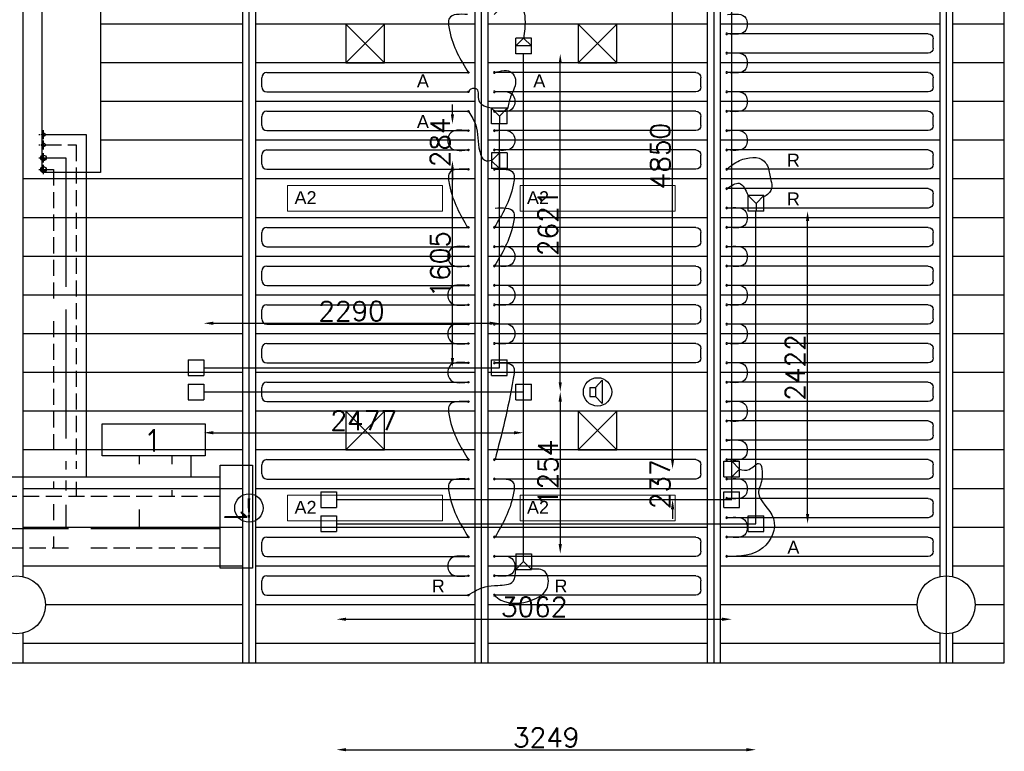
# Model space of a CAD drawing. Extents: x 51386 to 741080, y -643930 to -279818.
# Tile 31 of 34: x 389575 to 397200, y -290696 to -285027. Entities that reach past the tile are written whole.
import ezdxf

# ---------------------------------------------------------------- set-up
doc = ezdxf.new("R2010")
doc.units = 0
doc.header["$LTSCALE"] = 25
for name, pattern in [('2322105', [47, 40, -7]), ('2322106', [47, 5, -2, 5, -2, 5, -2, 5, -2, 5, -2, 5, -7]), ('2322107', [2000, 1000, 1000]), ('2322108', [7, 5, -2]), ('CENTER', [50.8, 31.75, -6.35, 6.35, -6.35]), ('HIDDEN', [0.375, 0.25, -0.125])]:
    doc.linetypes.add(name, pattern=pattern)
doc.layers.get('0').update_dxf_attribs({"linetype": 'CONTINUOUS'})
doc.layers.get('DEFPOINTS').update_dxf_attribs({"linetype": 'CONTINUOUS'})
for name, color, linetype in [('60', 7, 'CONTINUOUS'), ('KP-bandraster', 5, 'CONTINUOUS'), ('KP-koppelingen', 6, 'CONTINUOUS'), ('KP-leidingen(aanvoer)', 5, 'CONTINUOUS'), ('KP-leidingen(retour)', 1, 'CONTINUOUS'), ('KP-Lucht aanvoer', 6, 'CONTINUOUS'), ('KP-lucht centreline', 2, 'CONTINUOUS'), ('KP-maatvoering', 7, 'CONTINUOUS'), ('KP-Melders', 3, 'CONTINUOUS'), ('KP-Oppervlak', 3, 'CONTINUOUS'), ('KP-panelen', 1, 'CONTINUOUS'), ('KP-registers', 4, 'CONTINUOUS'), ('KP-slangen', 7, 'CONTINUOUS'), ('KP-tekst', 7, 'CONTINUOUS'), ('SYM-W', 7, 'CONTINUOUS'), ('WL5501--', 130, 'CONTINUOUS'), ('WL5502--', 130, 'CONTINUOUS'), ('WL55312-_GKW-A', 4, 'CONTINUOUS'), ('WL55322-_GKW-R', 4, 'HIDDEN'), ('WL561---_AANVOER', 10, 'CONTINUOUS'), ('WL561---_RETOUR', 10, 'CONTINUOUS'), ('WL56112-_CV-A', 3, 'CONTINUOUS'), ('WL56122-_CV-R', 3, 'HIDDEN')]:
    doc.layers.add(name, color=color, linetype=linetype)
doc.layers.add('KP-Verlichting', color=2, linetype='CONTINUOUS', lineweight=18)
doc.styles.add('arial', font='ARIAL.TTF')
doc.styles.add('ISO', font='ISO.SHX')
doc.styles.add('VERWOL-1', font='ROMANS.SHX')
doc.dimstyles.new('MARTIN', dxfattribs={"dimscale": 0, "dimtxt": 50, "dimasz": 75, "dimexe": 4, "dimexo": 4, "dimgap": 20, "dimtad": 1, "dimdec": 0, "dimrnd": 0.01, "dimzin": 1, "dimdsep": 46, "dimtxsty": 'VERWOL-1', "dimcen": -25, "dimdle": 1, "dimclrd": 7, "dimclre": 2, "dimclrt": 7, "dimadec": 0, "dimazin": 0, "dimtfac": 1, "dimtdec": 0, "dimtix": 1, "dimtofl": 0, "dimtmove": 0, "dimatfit": 3, "dimldrblk": 'OBLIQUE', "dimfxl": 0, "dimtvp": 33.333333, "dimtolj": 1, "dimtzin": 1, "dimarcsym": 0})

# ---------------------------------------------------------------- blocks, each defined once
blk = doc.blocks.new('Register A')
at = {"layer": 'KP-registers', "linetype": 'Continuous'}
for p, q in [((50, 115), (50, 185)), ((90, 225), (1644, 225)), ((90, 75), (1644, 75))]:
    blk.add_line(p, q, dxfattribs=at)
for centre in [(1650, 225), (1650, 75)]:
    blk.add_circle(centre, 6, dxfattribs=at)
for centre, start, end in [((90, 185), 90, 180), ((90, 115), 180, 270)]:
    blk.add_arc(centre, 40, start, end, dxfattribs=at)
blk = doc.blocks.new('*D1617')
at = {"layer": 'DEFPOINTS', "color": 0, "linetype": 'Continuous', "transparency": 16777216}
for p in [(393289.7, -287379.3), (393289.7, -287663.3), (391000, -287723.9)]:
    blk.add_point(p, dxfattribs=at)
at = {"layer": 'KP-maatvoering', "color": 7, "linetype": 'Continuous', "lineweight": -2, "transparency": 16777216}
blk.add_line((391075, -287379.3), (393214.7, -287379.3), dxfattribs=at)
at = {"layer": 'KP-maatvoering', "color": 7, "linetype": 'Continuous', "transparency": 16777216}
for points in [[(391075, -287366.8), (391075, -287391.8), (391000, -287379.3)], [(393214.7, -287366.8), (393214.7, -287391.8), (393289.7, -287379.3)]]:
    blk.add_solid(points, dxfattribs=at)
at = {"layer": 'KP-maatvoering', "color": 7, "linetype": 'Continuous', "transparency": 16777216, "insert": (392144.9, -287284.3), "char_height": 150, "attachment_point": 5, "style": 'VERWOL-1'}
blk.add_mtext('\\A1;2290', dxfattribs=at)
blk = doc.blocks.new('_OBLIQUE')
at = {"color": 0, "linetype": 'ByBlock'}
blk.add_line((-0.5, -0.5), (0.5, 0.5), dxfattribs=at)
blk = doc.blocks.new('*D1618')
at = {"layer": 'DEFPOINTS', "color": 0, "linetype": 'Continuous', "transparency": 16777216}
for p in [(391000, -287911.1), (393476.9, -287850.5), (393476.9, -288227.5)]:
    blk.add_point(p, dxfattribs=at)
at = {"layer": 'KP-maatvoering', "color": 7, "linetype": 'Continuous', "lineweight": -2, "transparency": 16777216}
blk.add_line((391075, -288227.5), (393401.9, -288227.5), dxfattribs=at)
at = {"layer": 'KP-maatvoering', "color": 7, "linetype": 'Continuous', "transparency": 16777216}
for points in [[(391075, -288215), (391075, -288240), (391000, -288227.5)], [(393401.9, -288215), (393401.9, -288240), (393476.9, -288227.5)]]:
    blk.add_solid(points, dxfattribs=at)
at = {"layer": 'KP-maatvoering', "color": 7, "linetype": 'Continuous', "transparency": 16777216, "insert": (392238.4, -288132.5), "char_height": 150, "attachment_point": 5, "style": 'VERWOL-1'}
blk.add_mtext('\\A1;2477', dxfattribs=at)
blk = doc.blocks.new('*D1619')
at = {"layer": 'DEFPOINTS', "color": 0, "linetype": 'Continuous', "transparency": 16777216}
for p in [(393476.9, -287911.4), (393476.9, -289165), (393761.1, -289165)]:
    blk.add_point(p, dxfattribs=at)
at = {"layer": 'KP-maatvoering', "color": 7, "linetype": 'Continuous', "lineweight": -2, "transparency": 16777216}
blk.add_line((393761.1, -287986.4), (393761.1, -289090), dxfattribs=at)
at = {"layer": 'KP-maatvoering', "color": 7, "linetype": 'Continuous', "transparency": 16777216}
for points in [[(393748.6, -287986.4), (393773.6, -287986.4), (393761.1, -287911.4)], [(393748.6, -289090), (393773.6, -289090), (393761.1, -289165)]]:
    blk.add_solid(points, dxfattribs=at)
at = {"layer": 'KP-maatvoering', "color": 7, "linetype": 'Continuous', "transparency": 16777216, "insert": (393666.1, -288538.2), "char_height": 150, "attachment_point": 5, "rotation": 90, "style": 'VERWOL-1'}
blk.add_mtext('\\A1;1254', dxfattribs=at)
blk = doc.blocks.new('*D1620')
at = {"layer": 'DEFPOINTS', "color": 0, "linetype": 'Continuous', "transparency": 16777216}
for p in [(393476.9, -285290.7), (393761.1, -285290.7), (393537.7, -287911.4)]:
    blk.add_point(p, dxfattribs=at)
at = {"layer": 'KP-maatvoering', "color": 7, "linetype": 'Continuous', "lineweight": -2, "transparency": 16777216}
blk.add_line((393761.1, -287836.4), (393761.1, -285365.7), dxfattribs=at)
at = {"layer": 'KP-maatvoering', "color": 7, "linetype": 'Continuous', "transparency": 16777216}
for points in [[(393748.6, -285365.7), (393773.6, -285365.7), (393761.1, -285290.7)], [(393748.6, -287836.4), (393773.6, -287836.4), (393761.1, -287911.4)]]:
    blk.add_solid(points, dxfattribs=at)
at = {"layer": 'KP-maatvoering', "color": 7, "linetype": 'Continuous', "transparency": 16777216, "insert": (393666.1, -286601), "char_height": 150, "attachment_point": 5, "rotation": 90, "style": 'VERWOL-1'}
blk.add_mtext('\\A1;2621', dxfattribs=at)
blk = doc.blocks.new('*D1621')
at = {"layer": 'DEFPOINTS', "color": 0, "linetype": 'Continuous', "transparency": 16777216}
for p in [(392926.1, -286119.1), (393228.9, -286119.1), (393199.9, -287724.1)]:
    blk.add_point(p, dxfattribs=at)
at = {"layer": 'KP-maatvoering', "color": 7, "linetype": 'Continuous', "lineweight": -2, "transparency": 16777216}
blk.add_line((392926.1, -287649.1), (392926.1, -286194.1), dxfattribs=at)
at = {"layer": 'KP-maatvoering', "color": 7, "linetype": 'Continuous', "transparency": 16777216}
for points in [[(392913.6, -286194.1), (392938.6, -286194.1), (392926.1, -286119.1)], [(392913.6, -287649.1), (392938.6, -287649.1), (392926.1, -287724.1)]]:
    blk.add_solid(points, dxfattribs=at)
at = {"layer": 'KP-maatvoering', "color": 7, "linetype": 'Continuous', "transparency": 16777216, "insert": (392831.1, -286921.6), "char_height": 150, "attachment_point": 5, "rotation": 90, "style": 'VERWOL-1'}
blk.add_mtext('\\A1;1605', dxfattribs=at)
blk = doc.blocks.new('*D1622')
at = {"layer": 'DEFPOINTS', "color": 0, "linetype": 'Continuous', "transparency": 16777216}
for p in [(392926.1, -285834.9), (393289.9, -285834.9), (393228.9, -286119.1)]:
    blk.add_point(p, dxfattribs=at)
at = {"layer": 'KP-maatvoering', "color": 7, "linetype": 'Continuous', "lineweight": -2, "transparency": 16777216}
for p, q in [((392926.1, -285759.9), (392926.1, -285684.9)), ((392926.1, -286194.1), (392926.1, -286269.1))]:
    blk.add_line(p, q, dxfattribs=at)
at = {"layer": 'KP-maatvoering', "color": 7, "linetype": 'Continuous', "transparency": 16777216}
for points in [[(392913.6, -285759.9), (392938.6, -285759.9), (392926.1, -285834.9)], [(392913.6, -286194.1), (392938.6, -286194.1), (392926.1, -286119.1)]]:
    blk.add_solid(points, dxfattribs=at)
at = {"layer": 'KP-maatvoering', "color": 7, "linetype": 'Continuous', "transparency": 16777216, "insert": (392831.1, -285977), "char_height": 150, "attachment_point": 5, "rotation": 90, "style": 'VERWOL-1'}
blk.add_mtext('\\A1;284', dxfattribs=at)
blk = doc.blocks.new('*D1623')
at = {"layer": 'DEFPOINTS', "color": 0, "linetype": 'Continuous', "transparency": 16777216}
for p in [(392028, -288745.6), (395089.7, -288745.9), (395089.7, -289672.8)]:
    blk.add_point(p, dxfattribs=at)
at = {"layer": 'KP-maatvoering', "color": 7, "linetype": 'Continuous', "lineweight": -2, "transparency": 16777216}
blk.add_line((392103, -289672.8), (395014.7, -289672.8), dxfattribs=at)
at = {"layer": 'KP-maatvoering', "color": 7, "linetype": 'Continuous', "transparency": 16777216}
for points in [[(392103, -289660.3), (392103, -289685.3), (392028, -289672.8)], [(395014.7, -289660.3), (395014.7, -289685.3), (395089.7, -289672.8)]]:
    blk.add_solid(points, dxfattribs=at)
at = {"layer": 'KP-maatvoering', "color": 7, "linetype": 'Continuous', "transparency": 16777216, "insert": (393558.8, -289577.8), "char_height": 150, "attachment_point": 5, "style": 'VERWOL-1'}
blk.add_mtext('\\A1;3062', dxfattribs=at)
blk = doc.blocks.new('*D1624')
at = {"layer": 'DEFPOINTS', "color": 0, "linetype": 'Continuous', "transparency": 16777216}
for p in [(392028, -288932.8), (395276.9, -288933.1), (395276.9, -290683.8)]:
    blk.add_point(p, dxfattribs=at)
at = {"layer": 'KP-maatvoering', "color": 7, "linetype": 'Continuous', "lineweight": -2, "transparency": 16777216}
blk.add_line((392103, -290683.8), (395201.9, -290683.8), dxfattribs=at)
at = {"layer": 'KP-maatvoering', "color": 7, "linetype": 'Continuous', "transparency": 16777216}
for points in [[(392103, -290671.3), (392103, -290696.3), (392028, -290683.8)], [(395201.9, -290671.3), (395201.9, -290696.3), (395276.9, -290683.8)]]:
    blk.add_solid(points, dxfattribs=at)
at = {"layer": 'KP-maatvoering', "color": 7, "linetype": 'Continuous', "transparency": 16777216, "insert": (393652.4, -290588.8), "char_height": 150, "attachment_point": 5, "style": 'VERWOL-1'}
blk.add_mtext('\\A1;3249', dxfattribs=at)
blk = doc.blocks.new('*D1625')
at = {"layer": 'DEFPOINTS', "color": 0, "linetype": 'Continuous', "transparency": 16777216}
for p in [(395276.9, -286511), (395676.4, -286511), (395276.9, -288933.1)]:
    blk.add_point(p, dxfattribs=at)
at = {"layer": 'KP-maatvoering', "color": 7, "linetype": 'Continuous', "lineweight": -2, "transparency": 16777216}
blk.add_line((395676.4, -288858.1), (395676.4, -286586), dxfattribs=at)
at = {"layer": 'KP-maatvoering', "color": 7, "linetype": 'Continuous', "transparency": 16777216}
for points in [[(395663.9, -286586), (395688.9, -286586), (395676.4, -286511)], [(395663.9, -288858.1), (395688.9, -288858.1), (395676.4, -288933.1)]]:
    blk.add_solid(points, dxfattribs=at)
at = {"layer": 'KP-maatvoering', "color": 7, "linetype": 'Continuous', "transparency": 16777216, "insert": (395581.4, -287722), "char_height": 150, "attachment_point": 5, "rotation": 90, "style": 'VERWOL-1'}
blk.add_mtext('\\A1;2422', dxfattribs=at)
blk = doc.blocks.new('*D1626')
at = {"layer": 'DEFPOINTS', "color": 0, "linetype": 'Continuous', "transparency": 16777216}
for p in [(395028.9, -288508.5), (394631, -288745.9), (395089.7, -288745.9)]:
    blk.add_point(p, dxfattribs=at)
at = {"layer": 'KP-maatvoering', "color": 7, "linetype": 'Continuous', "lineweight": -2, "transparency": 16777216}
for p, q in [((394631, -288433.5), (394631, -288358.5)), ((394631, -288820.9), (394631, -288895.9))]:
    blk.add_line(p, q, dxfattribs=at)
at = {"layer": 'KP-maatvoering', "color": 7, "linetype": 'Continuous', "transparency": 16777216}
for points in [[(394618.5, -288433.5), (394643.5, -288433.5), (394631, -288508.5)], [(394618.5, -288820.9), (394643.5, -288820.9), (394631, -288745.9)]]:
    blk.add_solid(points, dxfattribs=at)
at = {"layer": 'KP-maatvoering', "color": 7, "linetype": 'Continuous', "transparency": 16777216, "insert": (394536, -288627.2), "char_height": 150, "attachment_point": 5, "rotation": 90, "style": 'VERWOL-1'}
blk.add_mtext('\\A1;237', dxfattribs=at)
blk = doc.blocks.new('*D1627')
at = {"layer": 'DEFPOINTS', "color": 0, "linetype": 'Continuous', "transparency": 16777216}
for p in [(394631, -283658.8), (395089.7, -283658.8), (395028.9, -288508.5)]:
    blk.add_point(p, dxfattribs=at)
at = {"layer": 'KP-maatvoering', "color": 7, "linetype": 'Continuous', "lineweight": -2, "transparency": 16777216}
blk.add_line((394631, -288433.5), (394631, -283733.8), dxfattribs=at)
at = {"layer": 'KP-maatvoering', "color": 7, "linetype": 'Continuous', "transparency": 16777216}
for points in [[(394618.5, -283733.8), (394643.5, -283733.8), (394631, -283658.8)], [(394618.5, -288433.5), (394643.5, -288433.5), (394631, -288508.5)]]:
    blk.add_solid(points, dxfattribs=at)
at = {"layer": 'KP-maatvoering', "color": 7, "linetype": 'Continuous', "transparency": 16777216, "insert": (394536, -286083.6), "char_height": 150, "attachment_point": 5, "rotation": 90, "style": 'VERWOL-1'}
blk.add_mtext('\\A1;4850', dxfattribs=at)
blk = doc.blocks.new('JINGJANG')
blk.add_hatch(color=256).paths.add_polyline_path([(0, 0.5, 0.414214), (-0.5, 0, 0.414214), (0, -0.5, -1), (0, 0, 1)])
blk.add_lwpolyline([(0, 0.5, -1), (0, 0, 1), (0, -0.5, 1)], format="xyb")
blk.add_circle((0, 0), 0.5)

msp = doc.modelspace()

# ---------------------------------------------------------------- linework, layer by layer
at = {"layer": 'KP-bandraster', "linetype": 'Continuous'}
for p, q in [((391299.9, -282511), (391299.9, -290011)), ((391399.9, -282511), (391399.9, -290011)), ((393099.9, -282511), (393099.9, -290011)), ((393199.9, -282511), (393199.9, -290011)), ((394899.9, -282511), (394899.9, -290011)), ((394999.9, -282511), (394999.9, -290011)), ((389599.9, -283180.4), (389599.9, -289341.6)), ((396699.9, -283180.4), (396699.9, -289341.6)), ((396799.9, -283180.4), (396799.9, -289341.6)), ((389599.9, -289780.4), (389599.9, -290011)), ((396699.9, -289780.4), (396699.9, -290011)), ((396799.9, -289780.4), (396799.9, -290011))]:
    msp.add_line(p, q, dxfattribs=at)
for centre in [(389549.9, -289561), (396749.9, -289561)]:
    msp.add_circle(centre, 225, dxfattribs=at)
at = {"layer": 'KP-koppelingen', "linetype": 'Continuous'}
for p, q in [((393416.1, -285290.6), (393416.2, -285169)), ((393416.1, -285229.8), (393477, -285169)), ((393537.8, -285169.1), (393416.2, -285169)), ((393477, -285169), (393537.8, -285229.9)), ((393537.7, -285290.7), (393537.8, -285169.1)), ((393537.8, -285229.9), (393416.1, -285229.8)), ((393537.7, -285290.7), (393416.1, -285290.6)), ((393229.1, -285834.9), (393229.2, -285713.2)), ((393350.8, -285713.2), (393229.2, -285713.2)), ((393229.2, -285713.2), (393290, -285774)), ((393290, -285774), (393289.9, -285834.9)), ((393290, -285774), (393350.8, -285713.2)), ((393350.8, -285834.9), (393350.8, -285713.2)), ((393350.8, -285834.9), (393229.1, -285834.9)), ((393228.9, -286058.3), (393228.8, -286180)), ((393350.6, -286058.4), (393228.9, -286058.3)), ((393228.9, -286119.1), (393289.7, -286058.4)), ((393289.7, -286058.4), (393289.6, -286180)), ((393350.6, -286058.4), (393350.5, -286180.1)), ((393289.6, -286180), (393228.9, -286119.1)), ((393350.5, -286180.1), (393228.8, -286180)), ((395216.3, -286511), (395216.4, -286389.3)), ((395338, -286389.4), (395216.4, -286389.3)), ((395216.4, -286389.3), (395277.2, -286450.2)), ((395277.2, -286450.2), (395338, -286389.4)), ((395338, -286511), (395338, -286389.4)), ((395277.2, -286450.2), (395277.1, -286511)), ((395338, -286511), (395216.3, -286511)), ((390878.4, -287663.1), (391000, -287663.1)), ((390878.4, -287663.1), (390878.4, -287784.7)), ((391000, -287663.1), (391000, -287784.7)), ((393228.9, -287785), (393228.9, -287663.3)), ((393228.9, -287663.3), (393350.5, -287663.3)), ((393350.5, -287785), (393350.5, -287663.3)), ((390878.4, -287784.7), (391000, -287784.7)), ((393228.9, -287785), (393350.5, -287785)), ((390878.4, -287850.3), (391000, -287850.3)), ((390878.4, -287850.3), (390878.4, -287971.9)), ((391000, -287850.3), (391000, -287971.9)), ((393416.1, -287972.2), (393416.1, -287850.5)), ((393416.1, -287850.5), (393537.7, -287850.5)), ((393537.7, -287972.2), (393537.7, -287850.5)), ((390878.4, -287971.9), (391000, -287971.9)), ((393416.1, -287972.2), (393537.7, -287972.2)), ((395028.9, -288569.3), (395028.9, -288447.6)), ((395028.9, -288447.6), (395150.5, -288447.7)), ((395089.7, -288569.3), (395089.7, -288447.7)), ((395089.7, -288447.7), (395150.5, -288508.5)), ((395150.5, -288569.3), (395150.5, -288447.7)), ((395150.5, -288508.5), (395089.7, -288569.3)), ((395028.9, -288569.3), (395150.5, -288569.3)), ((391906.4, -288684.7), (392028, -288684.7)), ((391906.4, -288684.7), (391906.4, -288806.4)), ((392028, -288684.7), (392028, -288806.4)), ((395028.9, -288806.7), (395028.9, -288685.1)), ((395028.9, -288685.1), (395150.5, -288685.1)), ((395150.5, -288806.7), (395150.5, -288685.1)), ((391906.4, -288806.4), (392028, -288806.4)), ((395028.9, -288806.7), (395150.5, -288806.7)), ((391906.4, -288871.9), (391906.3, -288993.6)), ((391906.4, -288871.9), (392028, -288871.9)), ((392028, -288871.9), (392028, -288993.6)), ((395216.1, -288993.9), (395216.1, -288872.3)), ((395216.1, -288872.3), (395337.7, -288872.3)), ((395337.7, -288993.9), (395337.7, -288872.3)), ((391906.3, -288993.6), (392028, -288993.6)), ((395216.1, -288993.9), (395337.7, -288993.9)), ((393416.3, -289165), (393538, -289165)), ((393416.3, -289165), (393416.3, -289286.6)), ((393477.1, -289225.8), (393477.1, -289165)), ((393538, -289165), (393537.9, -289286.7)), ((393477.1, -289225.8), (393416.3, -289286.6)), ((393416.3, -289286.6), (393537.9, -289286.7)), ((393537.9, -289286.7), (393477.1, -289225.8))]:
    msp.add_line(p, q, dxfattribs=at)
at = {"layer": 'KP-leidingen(aanvoer)', "linetype": 'Continuous'}
for p, q in [((395089.7, -288745.9), (395089.7, -283658.8)), ((393289.7, -287724.1), (393289.7, -285834.9)), ((391000, -287723.9), (393289.7, -287724.1)), ((392028, -288745.6), (395089.7, -288745.9))]:
    msp.add_line(p, q, dxfattribs=at)
at = {"layer": 'KP-leidingen(retour)', "linetype": 'Continuous'}
for p, q in [((393476.9, -289165), (393476.9, -285290.7)), ((395276.9, -288933.1), (395276.9, -286511)), ((391000, -287911.1), (393476.9, -287911.4)), ((392028, -288932.8), (395276.9, -288933.1))]:
    msp.add_line(p, q, dxfattribs=at)
at = {"layer": 'KP-Lucht aanvoer', "linetype": 'Continuous'}
for p, q in [((392100.1, -285061), (392099.9, -285361)), ((392099.9, -285361), (392399.8, -285061)), ((392399.8, -285061), (392100.1, -285061)), ((392100.1, -285061), (392399.9, -285361)), ((392399.9, -285361), (392399.8, -285061)), ((393900.1, -285061), (393899.9, -285361)), ((393899.9, -285361), (394199.8, -285061)), ((394199.8, -285061), (393900.1, -285061)), ((393900.1, -285061), (394199.9, -285361)), ((394199.9, -285361), (394199.8, -285061)), ((392099.9, -285361), (392399.9, -285361)), ((393899.9, -285361), (394199.9, -285361)), ((392100.1, -288061), (392099.9, -288361)), ((392099.9, -288361), (392399.8, -288061)), ((392399.8, -288061), (392100.1, -288061)), ((392100.1, -288061), (392399.9, -288361)), ((392399.9, -288361), (392399.8, -288061)), ((393900.1, -288061), (393899.9, -288361)), ((393899.9, -288361), (394199.8, -288061)), ((394199.8, -288061), (393900.1, -288061)), ((393900.1, -288061), (394199.9, -288361)), ((394199.9, -288361), (394199.8, -288061)), ((392099.9, -288361), (392399.9, -288361)), ((393899.9, -288361), (394199.9, -288361))]:
    msp.add_line(p, q, dxfattribs=at)
at = {"layer": 'KP-lucht centreline', "linetype": 'Continuous'}
for p, q in [((391349.9, -282511), (391349.9, -290011)), ((393149.9, -282511), (393149.9, -290011)), ((394949.9, -282511), (394949.9, -290011)), ((396749.9, -282511), (396749.9, -290011))]:
    msp.add_line(p, q, dxfattribs=at)
at = {"layer": 'KP-Melders', "linetype": 'Continuous'}
for p, q in [((394033.1, -287876.6), (394085.1, -287821.2)), ((394085.1, -287821.2), (394085.1, -288001.9)), ((393990.1, -287876.6), (394033.1, -287876.6)), ((393990.1, -287876.6), (393990.1, -287946.6)), ((394033.1, -287876.6), (394033.1, -287946.6)), ((393990.1, -287946.6), (394033.1, -287946.6)), ((393990.1, -287946.6), (394033.1, -287946.6)), ((394033.1, -287946.6), (394085.1, -288001.9))]:
    msp.add_line(p, q, dxfattribs=at)
for centre in [(394049.9, -287911), (391349.9, -288811)]:
    msp.add_circle(centre, 110, dxfattribs=at)
at = {"layer": 'KP-Oppervlak', "linetype": 'Continuous'}
for p, q in [((397199.9, -290011), (397199.9, -282511)), ((389749.9, -286211), (389749.9, -283561)), ((390199.9, -283561), (390199.9, -286211)), ((390199.9, -286211), (389749.9, -286211)), ((346399.9, -290011), (397199.9, -290011))]:
    msp.add_line(p, q, dxfattribs=at)
at = {"layer": 'KP-panelen', "linetype": 'Continuous'}
for p, q in [((391299.9, -285061), (390199.9, -285061)), ((393099.9, -285061), (391399.9, -285061)), ((394899.9, -285061), (393199.9, -285061)), ((396699.9, -285061), (394999.9, -285061)), ((397199.9, -285061), (396799.9, -285061)), ((391299.9, -285361), (390199.9, -285361)), ((393099.9, -285361), (391399.9, -285361)), ((394899.9, -285361), (393199.9, -285361)), ((396699.9, -285361), (394999.9, -285361)), ((397199.9, -285361), (396799.9, -285361)), ((391299.9, -285661), (390199.9, -285661)), ((393099.9, -285661), (391399.9, -285661)), ((394899.9, -285661), (393199.9, -285661)), ((396699.9, -285661), (394999.9, -285661)), ((397199.9, -285661), (396799.9, -285661)), ((391299.9, -285961), (390199.9, -285961)), ((393099.9, -285961), (391399.9, -285961)), ((394899.9, -285961), (393199.9, -285961)), ((396699.9, -285961), (394999.9, -285961)), ((397199.9, -285961), (396799.9, -285961)), ((391299.9, -286261), (389599.9, -286261)), ((393099.9, -286261), (391399.9, -286261)), ((394899.9, -286261), (393199.9, -286261)), ((396699.9, -286261), (394999.9, -286261)), ((397199.9, -286261), (396799.9, -286261)), ((391299.9, -286561), (389599.9, -286561)), ((393099.9, -286561), (391399.9, -286561)), ((394899.9, -286561), (393199.9, -286561)), ((396699.9, -286561), (394999.9, -286561)), ((397199.9, -286561), (396799.9, -286561)), ((391299.9, -286861), (389599.9, -286861)), ((393099.9, -286861), (391399.9, -286861)), ((394899.9, -286861), (393199.9, -286861)), ((396699.9, -286861), (394999.9, -286861)), ((397199.9, -286861), (396799.9, -286861)), ((391299.9, -287161), (389599.9, -287161)), ((393099.9, -287161), (391399.9, -287161)), ((394899.9, -287161), (393199.9, -287161)), ((396699.9, -287161), (394999.9, -287161)), ((397199.9, -287161), (396799.9, -287161)), ((391299.9, -287461), (389599.9, -287461)), ((393099.9, -287461), (391399.9, -287461)), ((394899.9, -287461), (393199.9, -287461)), ((396699.9, -287461), (394999.9, -287461)), ((397199.9, -287461), (396799.9, -287461)), ((391299.9, -287761), (389599.9, -287761)), ((393099.9, -287761), (391399.9, -287761)), ((394899.9, -287761), (393199.9, -287761)), ((396699.9, -287761), (394999.9, -287761)), ((397199.9, -287761), (396799.9, -287761)), ((391299.9, -288061), (389599.9, -288061)), ((393099.9, -288061), (391399.9, -288061)), ((394899.9, -288061), (393199.9, -288061)), ((396699.9, -288061), (394999.9, -288061)), ((397199.9, -288061), (396799.9, -288061)), ((391299.9, -288361), (389599.9, -288361)), ((393099.9, -288361), (391399.9, -288361)), ((394899.9, -288361), (393199.9, -288361)), ((396699.9, -288361), (394999.9, -288361)), ((397199.9, -288361), (396799.9, -288361)), ((391299.9, -288661), (389599.9, -288661)), ((393099.9, -288661), (391399.9, -288661)), ((394899.9, -288661), (393199.9, -288661)), ((396699.9, -288661), (394999.9, -288661)), ((397199.9, -288661), (396799.9, -288661)), ((391299.9, -288961), (389599.9, -288961)), ((393476.9, -288961), (391399.9, -288961)), ((394899.9, -288961), (393199.9, -288961)), ((396699.9, -288961), (394999.9, -288961)), ((397199.9, -288961), (396799.9, -288961)), ((391299.9, -289261), (389599.9, -289261)), ((393099.9, -289261), (391399.9, -289261)), ((394899.9, -289261), (393199.9, -289261)), ((396699.9, -289261), (394999.9, -289261)), ((397199.9, -289261), (396799.9, -289261)), ((391299.9, -289561), (389774.9, -289561)), ((393099.9, -289561), (391399.9, -289561)), ((394899.9, -289561), (393199.9, -289561)), ((396524.9, -289561), (394999.9, -289561)), ((397199.9, -289561), (396974.9, -289561)), ((391299.9, -289861), (389599.9, -289861)), ((393099.9, -289861), (391399.9, -289861)), ((394899.9, -289861), (393199.9, -289861)), ((396699.9, -289861), (394999.9, -289861)), ((397199.9, -289861), (396799.9, -289861))]:
    msp.add_line(p, q, dxfattribs=at)
at = {"layer": 'KP-slangen', "linetype": 'Continuous'}
for points in [[(393248.1, -284987), (393343.8, -284913.4), (393446.9, -284920.8), (393485.6, -285097.5), (393478.2, -285169.2)], [(393043.9, -284986), (392902.2, -285014.9), (392902.2, -285107.7), (393049.9, -285436)], [(395055.9, -284986), (395197.7, -285014.9), (395197.7, -285107.7), (395055.9, -285136)], [(395055.9, -285286), (395197.7, -285314.9), (395197.7, -285407.7), (395055.9, -285436)], [(393248, -285437), (393388, -285438.8), (393413.8, -285486.7), (393376.9, -285624.7), (393353, -285718.6)], [(393229.2, -285713.2), (393172.5, -285696.5), (393132, -285654.2), (393115.4, -285565.8), (393069.4, -285564), (393051, -285586.1)], [(393255.9, -285586), (393397.7, -285614.9), (393397.7, -285707.7), (393255.9, -285736)], [(395055.9, -285586), (395197.7, -285614.9), (395197.7, -285707.7), (395055.9, -285736)], [(393052.8, -285740.7), (393106.2, -285843.7), (393137.5, -286048), (393176.2, -286116.1), (393231.4, -286116.1)], [(393043.9, -285886), (392902.2, -285914.9), (392902.2, -286007.7), (393043.9, -286036)], [(393255.9, -285886), (393397.7, -285914.9), (393397.7, -286007.7), (393255.9, -286036)], [(395055.9, -285886), (395197.7, -285914.9), (395197.7, -286007.7), (395055.9, -286036)], [(395049.5, -286186.6), (395150.1, -286118.2), (395341, -286124), (395365.8, -286160.4), (395389.1, -286256.5), (395365.8, -286381.8), (395336.6, -286393.4), (395336.6, -286392)], [(393043.9, -286186), (392902.2, -286214.9), (392902.2, -286307.7), (393043.9, -286636)], [(393255.9, -286186), (393397.7, -286214.9), (393397.7, -286307.7), (393249.9, -286636)], [(395049.9, -286336), (395147.2, -286294.4), (395217.1, -286389.1)], [(393255.9, -286486), (393397.7, -286514.9), (393397.7, -286607.7), (393249.9, -286936)], [(395055.9, -286486), (395197.7, -286514.9), (395197.7, -286607.7), (395055.9, -286636)], [(393043.9, -286786), (392902.2, -286814.9), (392902.2, -286907.7), (393043.9, -286936)], [(393255.9, -286786), (393397.7, -286814.9), (393397.7, -286907.7), (393255.9, -286936)], [(395055.9, -286786), (395197.7, -286814.9), (395197.7, -286907.7), (395055.9, -286936)], [(393043.9, -287086), (392902.2, -287114.9), (392902.2, -287207.7), (393043.9, -287236)], [(393255.9, -287086), (393397.7, -287114.9), (393397.7, -287207.7), (393255.9, -287236)], [(395055.9, -287086), (395197.7, -287114.9), (395197.7, -287207.7), (395055.9, -287236)], [(393043.9, -287386), (392902.2, -287414.9), (392902.2, -287507.7), (393043.9, -287536)], [(393255.9, -287386), (393397.7, -287414.9), (393397.7, -287507.7), (393255.9, -287536)], [(395055.9, -287386), (395197.7, -287414.9), (395197.7, -287507.7), (395055.9, -287536)], [(393043.9, -287686), (392902.2, -287714.9), (392902.2, -287807.7), (393043.9, -287836)], [(393255.9, -287686), (393397.7, -287714.9), (393397.7, -287807.7), (393255.9, -288436)], [(393255.9, -287686), (393397.7, -287714.9), (393397.7, -287807.7), (393255.9, -288436)], [(395055.9, -287686), (395197.7, -287714.9), (395197.7, -287807.7), (395055.9, -287836)], [(393043.9, -287986), (392902.2, -288014.9), (392902.2, -288107.7), (393049.9, -288436)], [(395055.9, -287986), (395197.7, -288014.9), (395197.7, -288107.7), (395055.9, -288136)], [(395055.9, -288286), (395197.7, -288314.9), (395197.7, -288407.7), (395055.9, -288436)], [(395147.9, -288509.6), (395225.1, -288511.4), (395296.9, -288464.7), (395322, -288590.3), (395296.9, -288692.6), (395411.8, -288891.7), (395331, -289119.6), (395049.1, -289186)], [(393043.9, -288586), (392902.2, -288614.9), (392902.2, -288707.7), (393049.9, -289036)], [(393255.9, -288586), (393397.7, -288614.9), (393397.7, -288707.7), (393255.9, -289036)], [(393255.9, -288586), (393397.7, -288614.9), (393397.7, -288707.7), (393255.9, -289036)], [(395055.9, -288586), (395197.7, -288614.9), (395197.7, -288707.7), (395055.9, -288736)], [(395055.9, -288886), (395197.7, -288914.9), (395197.7, -289007.7), (395055.9, -289036)], [(393043.9, -289186), (392902.2, -289214.9), (392902.2, -289307.7), (393043.9, -289336)], [(393255.9, -289186), (393397.7, -289214.9), (393397.7, -289307.7), (393255.9, -289336)], [(393048.3, -289485.8), (393179.8, -289421.5), (393277.8, -289410.7), (393397.2, -289378.6), (393416, -289284.7)], [(393248.2, -289487.2), (393301.9, -289524.7), (393539.4, -289524.7), (393661.5, -289426.8), (393644.1, -289304.8), (393538.1, -289284.7)]]:
    msp.add_spline(points, degree=3, dxfattribs=at)
at = {"layer": 'KP-Verlichting', "linetype": 'Continuous'}
for p, q in [((391649.9, -286311), (392849.9, -286311)), ((391649.9, -286311), (391649.9, -286511)), ((392849.9, -286311), (392849.9, -286511)), ((393449.9, -286311), (394649.9, -286311)), ((393449.9, -286311), (393449.9, -286511)), ((394649.9, -286311), (394649.9, -286511)), ((391649.9, -286511), (392849.9, -286511)), ((393449.9, -286511), (394649.9, -286511)), ((391649.9, -288711), (392849.9, -288711)), ((391649.9, -288711), (391649.9, -288911)), ((392849.9, -288711), (392849.9, -288911)), ((393449.9, -288711), (394649.9, -288711)), ((393449.9, -288711), (393449.9, -288911)), ((394649.9, -288711), (394649.9, -288911)), ((391649.9, -288911), (392849.9, -288911)), ((393449.9, -288911), (394649.9, -288911))]:
    msp.add_line(p, q, dxfattribs=at)
at = {"layer": 'SYM-W', "color": 2, "linetype": 'Continuous'}
for points in [[(391012.5, -288407.4), (390212.5, -288407.4), (390212.5, -288157.4), (391012.5, -288157.4)], [(391126.9, -289277.9), (391126.9, -288477.9), (391376.9, -288477.9), (391376.9, -289277.9)]]:
    msp.add_lwpolyline(points, close=True, dxfattribs=at)
at = {"layer": 'WL5501--', "linetype": '2322105'}
for p, q in [((389780.6, -286097.3), (389933.2, -286097.3)), ((389933.2, -286097.3), (389933.2, -288511.1)), ((390502, -288471.4), (390502, -288407.4)), ((389933.2, -288598.6), (389933.2, -288675.3)), ((389933.2, -288786.5), (389933.2, -288971.4)), ((390502, -288971.4), (390502, -288821.4)), ((391126.9, -288971.4), (380202.2, -288971.4))]:
    msp.add_line(p, q, dxfattribs=at)
at = {"layer": 'WL5502--', "linetype": '2322106'}
for p, q in [((389780.6, -286187.3), (389837, -286187.3)), ((389837, -286187.3), (389837, -288508.3)), ((389837, -288606.5), (389837, -288664.8)), ((389837, -288781.2), (389837, -288916.1)), ((389837, -289032.5), (389837, -289121.4)), ((391126.9, -289121.4), (380466.4, -289121.4))]:
    msp.add_line(p, q, dxfattribs=at)
at = {"layer": 'WL55312-_GKW-A', "color": 1, "linetype": 'CENTER'}
for p, q in [((389759.4, -286132.5), (389759.4, -286062.2)), ((389724.2, -286097.3), (389794.5, -286097.3))]:
    msp.add_line(p, q, dxfattribs=at)
at = {"layer": 'WL55322-_GKW-R', "color": 1, "linetype": 'CENTER'}
for p, q in [((389759.4, -286222.5), (389759.4, -286152.2)), ((389724.2, -286187.3), (389794.5, -286187.3))]:
    msp.add_line(p, q, dxfattribs=at)
at = {"layer": 'WL561---_AANVOER', "linetype": '2322107'}
for p, q in [((389772.8, -285917.3), (390091, -285917.3)), ((390091, -285917.3), (390091, -288571.4)), ((390902, -288571.4), (390902, -288407.4)), ((391126.9, -288571.4), (379642.2, -288571.4))]:
    msp.add_line(p, q, dxfattribs=at)
at = {"layer": 'WL561---_RETOUR', "linetype": '2322108'}
for p, q in [((389772.8, -285997.3), (390012.7, -285997.3)), ((390012.7, -285997.3), (390012.7, -288508.3)), ((390752, -288407.4), (390752, -288471.4)), ((390012.7, -288609.2), (390012.7, -288721.4)), ((390752, -288671.4), (390752, -288721.4)), ((391126.9, -288721.4), (379924.2, -288721.4))]:
    msp.add_line(p, q, dxfattribs=at)
at = {"layer": 'WL56112-_CV-A', "color": 1, "linetype": 'CENTER'}
for p, q in [((389724.2, -285917.3), (389734.4, -285917.3)), ((389759.4, -285952.5), (389759.4, -285882.2)), ((389784.4, -285917.3), (389794.5, -285917.3))]:
    msp.add_line(p, q, dxfattribs=at)
at = {"layer": 'WL56122-_CV-R', "color": 1, "linetype": 'CENTER'}
for p, q in [((389724.2, -285997.3), (389734.4, -285997.3)), ((389759.4, -286032.5), (389759.4, -285962.2)), ((389784.4, -285997.3), (389794.5, -285997.3))]:
    msp.add_line(p, q, dxfattribs=at)

# ---------------------------------------------------------------- block references
at = {"layer": 'KP-registers', "linetype": 'Continuous', "xscale": -1}
for p in [(396699.9, -285361), (394899.9, -285661), (396699.9, -285661), (394899.9, -285961), (396699.9, -285961), (394899.9, -286261), (396699.9, -286261), (396699.9, -286561), (394899.9, -286861), (396699.9, -286861), (394899.9, -287161), (396699.9, -287161), (394899.9, -287461), (396699.9, -287461), (394899.9, -287761), (396699.9, -287761), (396699.9, -288061), (396699.9, -288361), (394899.9, -288661), (396699.9, -288661), (396699.9, -288961), (394899.9, -289261), (396699.9, -289261), (394899.9, -289561)]:
    msp.add_blockref('Register A', p, dxfattribs=at)
at = {"layer": 'KP-registers', "linetype": 'Continuous'}
for p in [(391399.9, -285661), (391399.9, -285961), (391399.9, -286261), (391399.9, -286861), (391399.9, -287161), (391399.9, -287461), (391399.9, -287761), (391399.9, -288061), (391399.9, -288661), (391399.9, -289261), (391399.9, -289561)]:
    msp.add_blockref('Register A', p, dxfattribs=at)
at = {"layer": 'WL5501--', "linetype": '2322105', "xscale": 42.40000000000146, "yscale": 42.40000000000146, "zscale": 42.40000000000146, "rotation": 90}
msp.add_blockref('JINGJANG', (389759.4, -286097.3), dxfattribs=at)
at = {"layer": 'WL5502--', "linetype": '2322106', "xscale": 42.40000000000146, "yscale": 42.40000000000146, "zscale": 42.40000000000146, "rotation": 90}
msp.add_blockref('JINGJANG', (389759.4, -286187.3), dxfattribs=at)
at = {"layer": 'WL561---_AANVOER', "linetype": '2322107', "xscale": 26.90000000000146, "yscale": 26.90000000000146, "zscale": 26.90000000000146, "rotation": 90}
msp.add_blockref('JINGJANG', (389759.4, -285917.3), dxfattribs=at)
at = {"layer": 'WL56122-_CV-R', "xscale": 26.90000000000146, "yscale": 26.90000000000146, "zscale": 26.90000000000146, "rotation": 90}
msp.add_blockref('JINGJANG', (389759.4, -285997.3), dxfattribs=at)

# ---------------------------------------------------------------- texts
at = {"layer": '60', "color": 1, "linetype": 'Continuous', "style": 'ISO'}
msp.add_text('1', height=180, dxfattribs=at).set_placement((390566.2, -288377.1))
msp.add_text('1', height=180, rotation=270, dxfattribs=at).set_placement((391157.1, -288831.6))
at = {"layer": 'KP-Melders', "linetype": 'Continuous', "insert": (391349.9, -288811), "char_height": 150, "attachment_point": 5, "style": 'arial'}
msp.add_mtext('\\A1;!', dxfattribs=at)
at = {"layer": 'KP-tekst', "linetype": 'Continuous', "char_height": 100, "attachment_point": 5, "style": 'arial'}
for s, insert in [('\\A1;A', (392697.4, -285500.9)), ('\\A1;A', (393599.2, -285500.9)), ('\\A1;A', (392697.4, -285816.1)), ('\\A1;R', (395566.6, -286115)), ('\\A1;R', (395566.6, -286415)), ('\\A1;A', (395566.6, -289115)), ('\\A1;R', (392816.6, -289415)), ('\\A1;R', (393766.6, -289415))]:
    msp.add_mtext(s, dxfattribs=dict(at, insert=insert))
at = {"layer": 'KP-Verlichting', "linetype": 'Continuous', "char_height": 100, "attachment_point": 5, "style": 'arial'}
for insert in [(391788.6, -286405.9), (393588.6, -286405.9), (391788.6, -288805.9), (393588.6, -288805.9)]:
    msp.add_mtext('\\A1;A2', dxfattribs=dict(at, insert=insert))

# ---------------------------------------------------------------- dimensions: what is measured, and where the dimension line sits
at = {"layer": 'KP-maatvoering', "linetype": 'Continuous'}
for base, p1, p2, picture, middle in [((394631, -283658.8), (395028.9, -288508.5), (395089.7, -283658.8), '*D1627', (394536, -286083.6)), ((393761.1, -285290.7), (393537.7, -287911.4), (393476.9, -285290.7), '*D1620', (393666.1, -286601)), ((392926.1, -285834.9), (393228.9, -286119.1), (393289.9, -285834.9), '*D1622', (392831.1, -285977)), ((392926.1, -286119.1), (393199.9, -287724.1), (393228.9, -286119.1), '*D1621', (392831.1, -286921.6)), ((395676.4, -286511), (395276.9, -288933.1), (395276.9, -286511), '*D1625', (395581.4, -287722)), ((393761.1, -289165), (393476.9, -287911.4), (393476.9, -289165), '*D1619', (393666.1, -288538.2)), ((394631, -288745.9), (395028.9, -288508.5), (395089.7, -288745.9), '*D1626', (394536, -288627.2))]:
    dim = msp.add_linear_dim(base=base, p1=p1, p2=p2, angle=90, dimstyle='MARTIN', override={"dimscale": 1, "dimtxt": 150, "dimse1": 1, "dimse2": 1}, dxfattribs=at)
    dim.commit()
    dim.dimension.update_dxf_attribs({"geometry": picture, "text_midpoint": middle})
for base, p1, p2, picture, middle in [((393289.7, -287379.3), (391000, -287723.9), (393289.7, -287663.3), '*D1617', (392144.9, -287284.3)), ((393476.9, -288227.5), (391000, -287911.1), (393476.9, -287850.5), '*D1618', (392238.4, -288132.5)), ((395089.7, -289672.8), (392028, -288745.6), (395089.7, -288745.9), '*D1623', (393558.8, -289577.8)), ((395276.9, -290683.8), (392028, -288932.8), (395276.9, -288933.1), '*D1624', (393652.4, -290588.8))]:
    dim = msp.add_linear_dim(base=base, p1=p1, p2=p2, dimstyle='MARTIN', override={"dimscale": 1, "dimtxt": 150, "dimse1": 1, "dimse2": 1}, dxfattribs=at)
    dim.commit()
    dim.dimension.update_dxf_attribs({"geometry": picture, "text_midpoint": middle})

doc.saveas('drawing.dxf')
